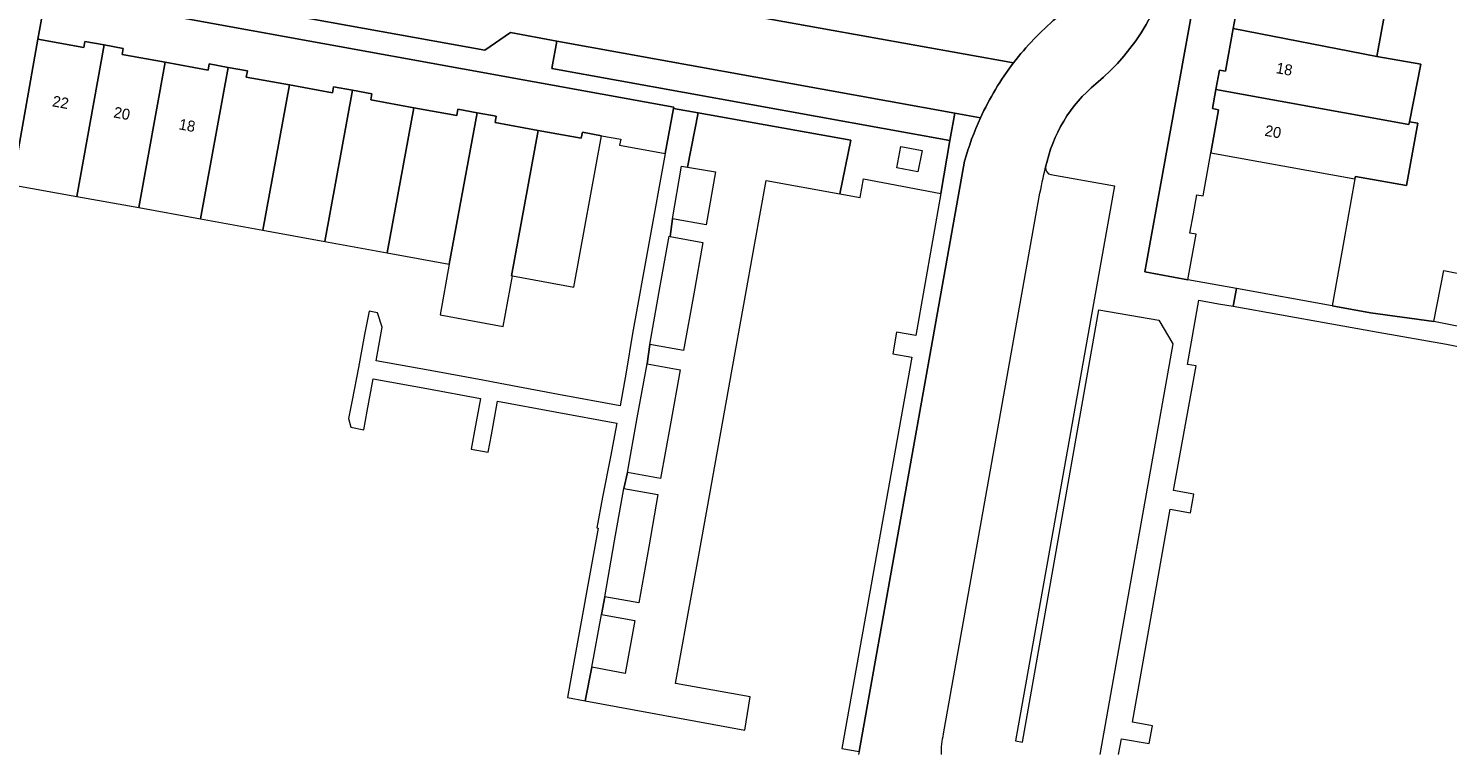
# Model space of a CAD drawing. Header units: metres. Extents: x 151448 to 154749, y 463108 to 465296.
# Tile 198 of 256: x 153687 to 153785, y 463112 to 463162. Entities that reach past the tile are written whole.
import ezdxf
from ezdxf.enums import TextEntityAlignment as Align

# ---------------------------------------------------------------- set-up
doc = ezdxf.new("R2010")
doc.units = ezdxf.units.M
for name, color, linetype, lineweight in [('B-PV-OG-BEBOUWING-GV', 1, 'Continuous', 9), ('B-PV-OG-BEBOUWING-T18', 2, 'Continuous', 9), ('B-PV-OG-TERREIN_ERF-GV', 253, 'Continuous', 9), ('B-PV-VH-OPENVERHARDING_BETONSTRAATSTEEN-GV', 253, 'Continuous', 9), ('B-PV-VH-OPENVERHARDING_STRAATBAKSTEEN-GV', 253, 'Continuous', 9), ('B-PV-VH-OPENVERHARDING_TEGEL-GV', 253, 'Continuous', 9)]:
    doc.layers.add(name, color=color, linetype=linetype, lineweight=lineweight)
doc.styles.add('Drong', font='txt', dxfattribs={"height": 1.8})

msp = doc.modelspace()

# ---------------------------------------------------------------- linework, layer by layer
at = {"layer": 'B-PV-OG-BEBOUWING-GV', "flags": 128}
for points in [[(153779.906, 463159.833), (153780.695, 463164.223), (153770.4, 463166.088), (153770.16, 463164.77), (153770.578, 463164.695), (153770.045, 463161.751)], [(153782.134, 463155.346), (153782.919, 463159.307), (153779.906, 463159.833), (153770.045, 463161.751), (153769.512, 463158.807), (153769.087, 463158.884), (153768.85, 463157.563), (153782.097, 463155.158)], [(153692.521, 463160.619), (153691.206, 463160.856), (153691.13, 463160.443), (153687.986, 463161.017), (153686.203, 463151.01), (153690.653, 463150.212)], [(153690.653, 463150.212), (153694.919, 463149.446), (153696.709, 463159.425), (153693.759, 463159.963), (153693.835, 463160.382), (153692.521, 463160.619)], [(153694.919, 463149.446), (153699.151, 463148.672), (153701.052, 463159.075), (153699.738, 463159.318), (153699.659, 463158.887), (153696.709, 463159.425)], [(153701.052, 463159.075), (153699.151, 463148.672), (153703.42, 463147.892), (153705.242, 463157.868), (153702.288, 463158.407), (153702.365, 463158.833)], [(153707.687, 463147.113), (153709.587, 463157.507), (153708.272, 463157.743), (153708.196, 463157.329), (153705.242, 463157.868), (153703.42, 463147.892)], [(153709.587, 463157.507), (153707.687, 463147.113), (153711.956, 463146.333), (153713.779, 463156.31), (153710.825, 463156.849), (153710.902, 463157.27)], [(153778.425, 463151.584), (153781.94, 463150.977), (153782.715, 463155.246), (153782.134, 463155.346), (153782.097, 463155.158), (153768.85, 463157.563), (153768.614, 463156.243), (153769.035, 463156.166), (153768.5, 463153.212), (153778.396, 463151.42)], [(153711.956, 463146.333), (153716.224, 463145.553), (153718.126, 463155.965), (153716.812, 463156.208), (153716.733, 463155.771), (153713.779, 463156.31)], [(153720.553, 463144.761), (153720.501, 463144.771), (153722.323, 463154.751), (153719.361, 463155.291), (153719.44, 463155.723), (153718.126, 463155.965), (153716.224, 463145.553), (153715.589, 463142.078), (153719.917, 463141.282)], [(153722.323, 463154.751), (153720.501, 463144.771), (153720.553, 463144.761), (153724.776, 463143.99), (153726.675, 463154.388), (153725.361, 463154.631), (153725.284, 463154.21)]]:
    msp.add_lwpolyline(points, close=True, dxfattribs=at)
at = {"layer": 'B-PV-OG-TERREIN_ERF-GV', "flags": 128}
for points in [[(153770.216, 463179.568), (153763.963, 463145.029), (153766.922, 463144.494), (153767.489, 463147.625), (153767.069, 463147.701), (153767.309, 463149.017), (153767.549, 463150.333), (153767.965, 463150.257), (153768.5, 463153.212), (153769.035, 463156.166), (153768.614, 463156.243), (153768.85, 463157.563), (153769.087, 463158.884), (153769.512, 463158.807), (153770.045, 463161.751), (153770.578, 463164.695)], [(153790.701, 463175.836), (153783.003, 463177.254), (153782.241, 463172.941), (153782.417, 463172.921), (153784.606, 463172.569), (153783.74, 463168.218), (153784.118, 463168.11), (153783.28, 463163.705), (153780.82, 463164.192), (153780.695, 463164.223), (153779.906, 463159.833), (153782.919, 463159.307), (153782.134, 463155.346), (153782.715, 463155.246), (153781.94, 463150.977), (153778.425, 463151.584), (153778.396, 463151.42), (153777.627, 463147.177), (153776.829, 463142.701), (153779.47, 463142.227), (153783.798, 463141.629), (153784.501, 463145.139), (153786.922, 463144.653)], [(153688.431, 463163.514), (153687.986, 463161.017), (153691.13, 463160.443), (153691.206, 463160.856), (153692.521, 463160.619), (153693.835, 463160.382), (153693.759, 463159.963), (153696.709, 463159.425), (153699.659, 463158.887), (153699.738, 463159.318), (153701.052, 463159.075), (153702.365, 463158.833), (153702.288, 463158.407), (153705.242, 463157.868), (153708.196, 463157.329), (153708.272, 463157.743), (153709.587, 463157.507), (153710.902, 463157.27), (153710.825, 463156.849), (153713.779, 463156.31), (153716.733, 463155.771), (153716.812, 463156.208), (153718.126, 463155.965), (153719.44, 463155.723), (153719.361, 463155.291), (153722.323, 463154.751), (153725.284, 463154.21), (153725.361, 463154.631), (153726.675, 463154.388), (153727.988, 463154.146), (153727.913, 463153.731), (153731.047, 463153.159), (153731.613, 463156.261), (153731.63, 463156.356), (153693.028, 463163.349)]]:
    msp.add_lwpolyline(points, dxfattribs=at)
msp.add_lwpolyline([(153729.987, 463140.056), (153729.801, 463138.716), (153732.068, 463138.304), (153731.396, 463134.601), (153730.713, 463130.839), (153728.447, 463131.25), (153728.197, 463130.161), (153730.548, 463129.749), (153729.917, 463126.159), (153729.242, 463122.313), (153726.891, 463122.725), (153726.671, 463121.51), (153728.967, 463121.089), (153728.298, 463117.457), (153726, 463117.88), (153725.55, 463115.582), (153736.508, 463113.565), (153736.876, 463115.841), (153731.754, 463116.764), (153732.53, 463121.07), (153733.343, 463125.58), (153734.078, 463129.663), (153734.86, 463134.003), (153735.646, 463138.362), (153736.444, 463142.794), (153737.204, 463147.01), (153737.977, 463151.3), (153743.035, 463150.389), (153743.786, 463154.089), (153733.301, 463155.96), (153732.582, 463152.23), (153734.486, 463151.895), (153733.848, 463148.274), (153731.538, 463148.681), (153731.382, 463147.467), (153733.637, 463147.063), (153733.003, 463143.529), (153732.306, 463139.641)], close=True, dxfattribs=at)
at = {"layer": 'B-PV-VH-OPENVERHARDING_BETONSTRAATSTEEN-GV', "flags": 128}
for points in [[(153670.58, 463179.183), (153669.267, 463179.425), (153669.024, 463178.12), (153661.808, 463179.466), (153662.045, 463180.758), (153660.732, 463181), (153659.419, 463181.242), (153659.203, 463180.065), (153656.069, 463180.656), (153654.458, 463180.96), (153654.285, 463179.955), (153669.518, 463177.03), (153671.111, 463174.737), (153684.774, 463172.142), (153685.877, 463170.639), (153686.22, 463172.288), (153708.141, 463168.334), (153707.772, 463166.447), (153710.108, 463166.03), (153711.824, 463167.148), (153754.963, 463159.398)], [(153754.963, 463159.398), (153711.824, 463167.148), (153710.108, 463166.03), (153707.772, 463166.447), (153686.117, 463170.312), (153685.877, 463170.639), (153684.774, 463172.142), (153671.111, 463174.737), (153669.518, 463177.03), (153654.285, 463179.955), (153653.455, 463175.134), (153657.241, 463174.381)], [(153682.266, 463166.843), (153690.199, 463165.41), (153718.656, 463160.271), (153720.413, 463161.464), (153723.607, 463160.884), (153750.926, 463155.924), (153752.682, 463155.605)], [(153684.994, 463143.798), (153685.41, 463146.068), (153686.203, 463151.01), (153687.986, 463161.017), (153688.431, 463163.514), (153688.755, 463165.334)], [(153688.755, 463165.334), (153688.431, 463163.514), (153689.9, 463163.632), (153693.028, 463163.349), (153731.63, 463156.356), (153731.613, 463156.261), (153733.301, 463155.96), (153743.786, 463154.089), (153743.035, 463150.389), (153744.417, 463150.139)], [(153744.417, 463150.139), (153744.65, 463151.431), (153749.968, 463150.406), (153750.59, 463154.066), (153723.266, 463158.992), (153723.607, 463160.884), (153720.413, 463161.464), (153718.656, 463160.271), (153690.199, 463165.41)], [(153752.682, 463155.605), (153750.926, 463155.924), (153750.59, 463154.066), (153749.968, 463150.406), (153748.248, 463140.668), (153746.929, 463140.905), (153746.66, 463139.413)], [(153746.66, 463139.413), (153747.97, 463139.178), (153743.163, 463112.313), (153744.348, 463112.099), (153751.601, 463152.629)]]:
    msp.add_lwpolyline(points, dxfattribs=at)
at = {"layer": 'B-PV-VH-OPENVERHARDING_BETONSTRAATSTEEN-GV'}
for points in [[(153754.963, 463159.398, -0.053912), (153757.888, 463162.464)], [(153752.682, 463155.605, -0.056446), (153754.963, 463159.398)], [(153751.601, 463152.629, -0.040664), (153752.682, 463155.605)]]:
    msp.add_lwpolyline(points, format="xyb", dxfattribs=at)
at = {"layer": 'B-PV-VH-OPENVERHARDING_BETONSTRAATSTEEN-GV', "flags": 128}
msp.add_lwpolyline([(153746.946, 463152.172), (153747.228, 463153.641), (153748.677, 463153.364), (153748.396, 463151.895)], close=True, dxfattribs=at)
at = {"layer": 'B-PV-VH-OPENVERHARDING_STRAATBAKSTEEN-GV'}
for points in [[(153760.615, 463157.956, 0.179179), (153765.892, 463167.047)], [(153757.888, 463162.464, 0.053912), (153754.963, 463159.398)], [(153754.963, 463159.398, 0.056446), (153752.682, 463155.605)], [(153757.158, 463152.222, -0.170385), (153760.615, 463157.956)], [(153752.682, 463155.605, 0.040664), (153751.601, 463152.629)], [(153756.723, 463150.186, -0.015092), (153757.158, 463152.222)], [(153750.003, 463111.882, -0.06817), (153750.158, 463113.312)]]:
    msp.add_lwpolyline(points, format="xyb", dxfattribs=at)
at = {"layer": 'B-PV-VH-OPENVERHARDING_STRAATBAKSTEEN-GV', "flags": 128}
for points in [[(153751.601, 463152.629), (153744.348, 463112.099), (153744.309, 463111.882)], [(153750.158, 463113.312), (153750.226, 463113.697), (153756.723, 463150.186)]]:
    msp.add_lwpolyline(points, dxfattribs=at)
at = {"layer": 'B-PV-VH-OPENVERHARDING_TEGEL-GV', "flags": 128}
for points in [[(153762.17, 463111.882), (153762.361, 463112.97), (153764.269, 463112.636), (153764.487, 463113.867), (153763.12, 463114.109), (153765.708, 463128.734), (153767.095, 463128.489), (153767.327, 463129.775), (153765.944, 463130.026), (153767.492, 463138.571), (153766.902, 463138.675), (153767.683, 463143.09), (153769.037, 463142.849), (153770.037, 463142.67), (153770.255, 463143.891), (153766.922, 463144.494), (153763.963, 463145.029), (153770.216, 463179.568), (153770.423, 463180.708), (153772.998, 463195.026), (153773.738, 463199.138), (153776.963, 463216.998)], [(153757.525, 463151.712), (153761.882, 463150.933), (153755.102, 463112.83), (153755.565, 463112.747), (153760.805, 463142.424), (153764.935, 463141.729), (153765.894, 463140.101), (153760.888, 463111.882)]]:
    msp.add_lwpolyline(points, dxfattribs=at)
at = {"layer": 'B-PV-VH-OPENVERHARDING_TEGEL-GV'}
for points in [[(153765.892, 463167.047, -0.179179), (153760.615, 463157.956)], [(153760.615, 463157.956, 0.170385), (153757.158, 463152.222)], [(153757.158, 463152.222, 0.39619), (153757.525, 463151.712)]]:
    msp.add_lwpolyline(points, format="xyb", dxfattribs=at)
at = {"layer": 'B-PV-VH-OPENVERHARDING_TEGEL-GV', "flags": 128}
for points in [[(153750.59, 463154.066), (153750.926, 463155.924), (153723.607, 463160.884), (153723.266, 463158.992)], [(153729.987, 463140.056), (153730.674, 463143.939), (153731.327, 463147.477), (153731.382, 463147.467), (153731.538, 463148.681), (153732.16, 463152.304), (153732.582, 463152.23), (153733.301, 463155.96), (153731.613, 463156.261), (153731.047, 463153.159), (153728.791, 463140.796), (153728.375, 463138.147), (153727.943, 463135.828), (153723.708, 463136.624), (153719.721, 463137.374), (153718.533, 463137.605), (153714.905, 463138.263), (153711.2, 463138.934), (153711.62, 463141.235), (153711.297, 463142.229), (153710.714, 463142.34), (153710.409, 463140.738), (153709.978, 463138.478), (153709.547, 463136.213), (153709.311, 463134.972), (153709.463, 463134.359), (153710.355, 463134.195), (153710.588, 463135.467), (153710.995, 463137.695), (153714.687, 463137.017), (153718.357, 463136.344), (153717.95, 463134.12), (153717.719, 463132.857), (153718.891, 463132.642), (153719.115, 463133.853), (153719.541, 463136.151), (153723.491, 463135.427), (153727.727, 463134.65), (153727.297, 463132.333), (153726.738, 463129.561), (153726.34, 463127.457), (153726.446, 463127.438), (153724.635, 463117.472), (153724.332, 463115.805), (153725.55, 463115.582), (153726, 463117.88), (153726.671, 463121.51), (153726.891, 463122.725), (153727.565, 463126.561), (153728.197, 463130.161), (153728.447, 463131.25), (153729.128, 463135.004), (153729.801, 463138.716)], [(153787.741, 463154.707), (153786.605, 463154.871), (153786.421, 463154.014), (153788.773, 463153.522), (153787.974, 463149.701), (153787.23, 463146.141), (153786.922, 463144.653), (153786.219, 463141.144), (153783.798, 463141.629), (153779.47, 463142.227), (153776.829, 463142.701), (153770.255, 463143.891), (153770.037, 463142.67), (153779.981, 463140.9), (153784.686, 463140.068), (153787.095, 463139.599), (153790.114, 463154.2)]]:
    msp.add_lwpolyline(points, close=True, dxfattribs=at)

# ---------------------------------------------------------------- texts
at = {"layer": 'B-PV-OG-BEBOUWING-T18', "style": 'Drong'}
for s, rotation, p in [('18', 349.8, (153773.548, 463158.961)), ('22', 349.6, (153689.542, 463156.686)), ('20', 349.6, (153693.748, 463155.918)), ('18', 349.6, (153698.229, 463155.099)), ('20', 349.8, (153772.775, 463154.66))]:
    msp.add_text(s, height=0.75, rotation=rotation, dxfattribs=at).set_placement(p, align=Align.MIDDLE)

doc.saveas('drawing.dxf')
